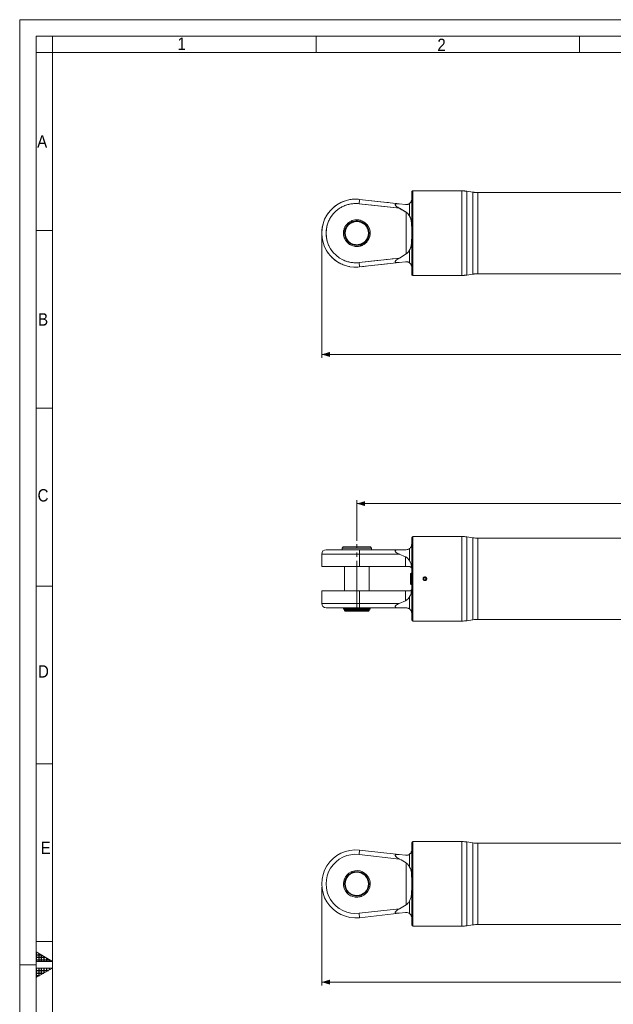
# Model space of a CAD drawing. Header units: millimetres. Extents: x 30 to 2493, y 30 to 1752.
# Tile 3 of 7: x 30 to 571, y 855 to 1752. Entities that reach past the tile are written whole.
import ezdxf

# ---------------------------------------------------------------- set-up
doc = ezdxf.new("R2010")
doc.units = ezdxf.units.MM
doc.header["$LTSCALE"] = 3
for name, pattern in [('SLD-Centro', [19.05, 15.24, -1.27, 1.27, -1.27]), ('SLD-Combinazione-di-due-tratteggi', [12.7, 6.35, -1.27, 1.27, -1.27, 1.27, -1.27]), ('SLD-Solido', [0])]:
    doc.linetypes.add(name, pattern=pattern)
doc.styles.add('SLDTEXTSTYLE0', font='GOTHIC.TTF', dxfattribs={"width": 0.913})
doc.styles.add('SLDTEXTSTYLE3', font='CALIBRI.TTF')
doc.styles.add('SLDTEXTSTYLE4', font='CALIBRIB.TTF')
doc.dimstyles.new('SLDDIMSTYLE0', dxfattribs={"dimtxt": 22.225, "dimasz": 7.5, "dimexe": 0, "dimexo": 0.0625, "dimgap": 5.55625, "dimtad": 1, "dimrnd": 1e-09, "dimzin": 12, "dimdsep": 46, "dimtxsty": 'SLDTEXTSTYLE4', "dimsah": 1, "dimcen": 0.09, "dimadec": 0, "dimazin": 3, "dimtfac": 1, "dimtofl": 0, "dimtmove": 0, "dimatfit": 3, "dimfxl": 0, "dimfrac": 2, "dimtolj": 1, "dimtzin": 12, "dimarcsym": 0})

# ---------------------------------------------------------------- blocks, each defined once
blk = doc.blocks.new('_D_1')
at = {"color": 7, "linetype": 'SLD-Solido', "lineweight": 0}
for p, q in [((305.17, 1554.52), (305.17, 1444.02)), ((1725.67, 1554.52), (1725.67, 1444.02)), ((305.17, 1447.02), (1725.67, 1447.02))]:
    blk.add_line(p, q, dxfattribs=at)
for points in [[(305.17, 1447.02), (312.67, 1444.77), (312.67, 1449.27)], [(1725.67, 1447.02), (1718.17, 1449.27), (1718.17, 1444.77)]]:
    blk.add_solid(points, dxfattribs=at)
at = {"color": 7, "linetype": 'SLD-Solido', "lineweight": 0, "insert": (966.53, 1476.65), "char_height": 22.225, "attachment_point": 1, "style": 'SLDTEXTSTYLE3'}
blk.add_mtext('1420,50', dxfattribs=at)
blk = doc.blocks.new('_D_3')
at = {"color": 7, "linetype": 'SLD-Solido', "lineweight": 0}
for p, q in [((337.17, 1277.08), (337.17, 1314.11)), ((337.17, 1311.11), (1693.67, 1311.11)), ((1693.67, 1277.08), (1693.67, 1314.11))]:
    blk.add_line(p, q, dxfattribs=at)
for points in [[(337.17, 1311.11), (344.67, 1308.86), (344.67, 1313.36)], [(1693.67, 1311.11), (1686.17, 1313.36), (1686.17, 1308.86)]]:
    blk.add_solid(points, dxfattribs=at)
at = {"color": 7, "linetype": 'SLD-Solido', "lineweight": 0, "insert": (966.53, 1340.75), "char_height": 22.225, "attachment_point": 1, "style": 'SLDTEXTSTYLE3'}
blk.add_mtext('1356,50', dxfattribs=at)
blk = doc.blocks.new('_D_5')
at = {"color": 7, "linetype": 'SLD-Solido', "lineweight": 0}
for p, q in [((305.17, 961.65), (305.17, 872.15)), ((1225.67, 961.65), (1225.67, 872.15)), ((1225.67, 875.15), (305.17, 875.15))]:
    blk.add_line(p, q, dxfattribs=at)
for points in [[(305.17, 875.15), (312.67, 872.9), (312.67, 877.4)], [(1225.67, 875.15), (1218.17, 877.4), (1218.17, 872.9)]]:
    blk.add_solid(points, dxfattribs=at)
at = {"color": 7, "linetype": 'SLD-Solido', "lineweight": 0, "insert": (724.04, 904.78), "char_height": 22.225, "attachment_point": 1, "style": 'SLDTEXTSTYLE3'}
blk.add_mtext('920,50', dxfattribs=at)

msp = doc.modelspace()

# ---------------------------------------------------------------- hatches: boundary and pattern name
at = {"linetype": 'Continuous'}
h = msp.add_hatch(dxfattribs=at)
h.set_pattern_fill('NET', color=8, scale=0.75, style=0)
h.paths.add_polyline_path([(45, 902.66), (60, 894), (45, 894)], flags=0)
h = msp.add_hatch(dxfattribs=at)
h.set_pattern_fill('NET', color=8, scale=0.75, style=0)
h.paths.add_polyline_path([(45, 888), (45, 879.34), (60, 888)], flags=0)

# ---------------------------------------------------------------- linework, layer by layer
at = {"color": 7, "linetype": 'SLD-Solido', "lineweight": 0}
for p, q in [((2493, 1752), (30, 1752)), ((30, 1752), (30, 30)), ((2478, 1737), (45, 1737)), ((45, 1737), (45, 45)), ((60, 1722), (60, 1737)), ((300, 1722), (300, 1737)), ((540, 1722), (540, 1737)), ((60, 1722), (45, 1722)), ((60, 1560), (45, 1560)), ((60, 1398), (45, 1398)), ((60, 1236), (45, 1236)), ((60, 1074), (45, 1074)), ((60, 912), (45, 912)), ((45, 894), (45, 902.66)), ((45, 902.66), (60, 894)), ((60, 894), (45, 894)), ((60, 888), (45, 888)), ((45, 879.34), (60, 888)), ((45, 888), (45, 879.34))]:
    msp.add_line(p, q, dxfattribs=at)
at = {"color": 7, "linetype": 'SLD-Solido', "lineweight": 15}
for p, q in [((2463, 1722), (60, 1722)), ((60, 1722), (60, 60)), ((339.68, 1588.317), (339.227, 1584.342)), ((339.68, 1588.317), (375.821, 1584.199)), ((387.171, 1595.016), (387.171, 1520.016)), ((397.521, 1596.016), (388.171, 1596.016)), ((432.933, 1596.016), (400.801, 1596.016)), ((442.958, 1594.848), (437.384, 1595.684)), ((1018.433, 1594.516), (447.408, 1594.516)), ((375.951, 1580.158), (339.227, 1584.342)), ((381.605, 1583.54), (375.821, 1584.199)), ((385.171, 1584.508), (385.171, 1572.878)), ((382.171, 1576.489), (382.171, 1538.543)), ((332.332, 1567.506), (331.971, 1568.497)), ((333.015, 1568.933), (333.374, 1567.946)), ((340.247, 1545.762), (339.886, 1546.753)), ((340.967, 1547.085), (341.326, 1546.099)), ((339.227, 1530.689), (375.951, 1534.874)), ((375.951, 1534.874), (382.171, 1538.543)), ((385.171, 1542.154), (385.171, 1530.524)), ((339.68, 1526.715), (339.227, 1530.689)), ((375.821, 1530.833), (339.68, 1526.715)), ((381.605, 1531.492), (375.821, 1530.833)), ((388.171, 1519.016), (432.933, 1519.016)), ((437.384, 1519.348), (442.958, 1520.184)), ((447.408, 1520.516), (1018.433, 1520.516)), ((387.171, 1280.114), (387.171, 1242.614)), ((432.933, 1281.114), (388.171, 1281.114)), ((442.958, 1279.946), (437.384, 1280.782)), ((1018.433, 1279.614), (447.408, 1279.614)), ((305.171, 1265.114), (305.171, 1253.714)), ((309.171, 1269.114), (339.227, 1269.114)), ((324.671, 1271.614), (323.671, 1270.614)), ((323.671, 1270.614), (323.671, 1269.114)), ((323.671, 1270.614), (350.671, 1270.614)), ((324.671, 1271.614), (349.671, 1271.614)), ((339.227, 1269.114), (375.951, 1269.114)), ((339.68, 1253.714), (339.68, 1265.114)), ((375.821, 1265.114), (339.68, 1265.114)), ((350.671, 1270.614), (349.671, 1271.614)), ((350.671, 1269.114), (350.671, 1270.614)), ((375.821, 1265.114), (381.605, 1262.575)), ((375.951, 1269.114), (382.171, 1269.114)), ((385.171, 1270.114), (385.171, 1258.852)), ((381.605, 1253.714), (381.605, 1262.575)), ((339.68, 1253.714), (305.171, 1253.714)), ((326.071, 1253.714), (326.071, 1231.514)), ((381.605, 1253.714), (339.68, 1253.714)), ((348.271, 1231.514), (348.271, 1253.714)), ((381.605, 1253.714), (385.171, 1253.714)), ((386.683, 1247.84), (386.171, 1247.354)), ((386.171, 1237.874), (386.171, 1247.354)), ((387.171, 1247.814), (386.683, 1247.84)), ((386.683, 1247.84), (386.683, 1237.388)), ((387.171, 1242.614), (387.171, 1205.114)), ((399.171, 1243.768), (398.171, 1243.191)), ((398.171, 1243.191), (398.171, 1242.036)), ((398.171, 1242.036), (399.171, 1241.459)), ((400.171, 1243.191), (399.171, 1243.768)), ((399.171, 1241.459), (400.171, 1242.036)), ((400.171, 1242.036), (400.171, 1243.191)), ((305.171, 1231.514), (305.171, 1220.114)), ((305.171, 1231.514), (339.68, 1231.514)), ((339.68, 1220.114), (339.68, 1231.514)), ((339.68, 1231.514), (381.605, 1231.514)), ((381.605, 1222.652), (381.605, 1231.514)), ((385.171, 1231.514), (381.605, 1231.514)), ((386.171, 1237.874), (386.683, 1237.388)), ((386.683, 1237.388), (387.171, 1237.413)), ((339.68, 1220.114), (375.821, 1220.114)), ((381.605, 1222.652), (375.821, 1220.114)), ((385.171, 1226.375), (385.171, 1215.114)), ((339.227, 1216.114), (309.171, 1216.114)), ((325.021, 1215.614), (325.021, 1215.034)), ((325.021, 1215.614), (341.326, 1215.614)), ((331.971, 1215.034), (325.021, 1215.034)), ((326.071, 1216.114), (326.071, 1215.614)), ((326.071, 1214.664), (326.071, 1213.664)), ((326.071, 1214.664), (348.271, 1214.664)), ((326.071, 1213.664), (326.571, 1213.164)), ((326.071, 1213.664), (348.271, 1213.664)), ((326.521, 1215.034), (326.521, 1214.664)), ((326.571, 1213.164), (347.771, 1213.164)), ((333.015, 1214.834), (333.015, 1214.834)), ((333.015, 1214.834), (349.321, 1214.834)), ((375.951, 1216.114), (339.227, 1216.114)), ((341.326, 1215.613), (341.326, 1215.614)), ((341.326, 1215.614), (348.271, 1215.614)), ((342.37, 1215.414), (349.321, 1215.414)), ((347.771, 1213.164), (348.271, 1213.664)), ((347.821, 1215.414), (347.821, 1215.614)), ((347.821, 1214.664), (347.821, 1214.834)), ((348.271, 1215.614), (348.271, 1216.114)), ((348.271, 1213.664), (348.271, 1214.664)), ((349.321, 1214.834), (349.321, 1215.414)), ((388.171, 1204.114), (432.933, 1204.114)), ((437.384, 1204.446), (442.958, 1205.282)), ((447.408, 1205.614), (1018.433, 1205.614)), ((387.171, 1002.148), (387.171, 927.148)), ((397.521, 1003.148), (388.171, 1003.148)), ((432.933, 1003.148), (400.801, 1003.148)), ((442.958, 1001.98), (437.384, 1002.816)), ((1018.433, 1001.648), (447.408, 1001.648)), ((339.68, 995.449), (339.227, 991.475)), ((375.951, 987.291), (339.227, 991.475)), ((339.68, 995.449), (375.821, 991.331)), ((381.605, 990.672), (375.821, 991.331)), ((385.171, 991.64), (385.171, 980.011)), ((382.171, 983.621), (382.171, 945.675)), ((332.332, 974.638), (331.971, 975.63)), ((333.015, 976.066), (333.374, 975.079)), ((340.247, 952.894), (339.886, 953.885)), ((340.967, 954.218), (341.326, 953.231)), ((339.227, 937.822), (375.951, 942.006)), ((375.951, 942.006), (382.171, 945.675)), ((385.171, 949.286), (385.171, 937.656)), ((339.68, 933.848), (339.227, 937.822)), ((375.821, 937.965), (339.68, 933.848)), ((381.605, 938.624), (375.821, 937.965)), ((388.171, 926.148), (432.933, 926.148)), ((437.384, 926.48), (442.958, 927.316)), ((447.408, 927.648), (1018.433, 927.648))]:
    msp.add_line(p, q, dxfattribs=at)
at = {"color": 7, "linetype": 'SLD-Combinazione-di-due-tratteggi', "lineweight": 0}
for p, q in [((339.68, 1588.317), (339.227, 1584.342)), ((339.68, 1588.317), (375.821, 1584.199)), ((387.171, 1595.016), (387.171, 1520.016)), ((397.521, 1596.016), (388.171, 1596.016)), ((432.933, 1596.016), (400.801, 1596.016)), ((442.958, 1594.848), (437.384, 1595.684)), ((1018.433, 1594.516), (447.408, 1594.516)), ((375.951, 1580.158), (339.227, 1584.342)), ((381.605, 1583.54), (375.821, 1584.199)), ((385.171, 1584.508), (385.171, 1572.878)), ((382.171, 1576.489), (382.171, 1538.543)), ((332.332, 1567.506), (331.971, 1568.497)), ((333.015, 1568.933), (333.374, 1567.946)), ((340.247, 1545.762), (339.886, 1546.753)), ((340.967, 1547.085), (341.326, 1546.099)), ((339.227, 1530.689), (375.951, 1534.874)), ((375.951, 1534.874), (382.171, 1538.543)), ((385.171, 1542.154), (385.171, 1530.524)), ((339.68, 1526.715), (339.227, 1530.689)), ((375.821, 1530.833), (339.68, 1526.715)), ((381.605, 1531.492), (375.821, 1530.833)), ((388.171, 1519.016), (432.933, 1519.016)), ((437.384, 1519.348), (442.958, 1520.184)), ((447.408, 1520.516), (1018.433, 1520.516))]:
    msp.add_line(p, q, dxfattribs=at)
at = {"color": 8, "linetype": 'SLD-Solido', "lineweight": 15}
for p, q in [((388.171, 1596.016), (388.171, 1519.016)), ((432.933, 1519.016), (432.933, 1596.016)), ((437.384, 1595.684), (437.384, 1519.348)), ((442.958, 1520.184), (442.958, 1594.848)), ((447.408, 1594.516), (447.408, 1520.516)), ((388.171, 1281.114), (388.171, 1242.614)), ((432.933, 1204.114), (432.933, 1281.114)), ((437.384, 1280.782), (437.384, 1242.614)), ((442.958, 1205.282), (442.958, 1279.946)), ((447.408, 1279.614), (447.408, 1242.614)), ((339.68, 1265.114), (305.171, 1265.114)), ((388.171, 1242.614), (388.171, 1204.114)), ((437.384, 1242.614), (437.384, 1204.446)), ((447.408, 1242.614), (447.408, 1205.614)), ((305.171, 1220.114), (339.68, 1220.114)), ((388.171, 1003.148), (388.171, 926.148)), ((432.933, 926.148), (432.933, 1003.148)), ((437.384, 1002.816), (437.384, 926.48)), ((442.958, 927.316), (442.958, 1001.98)), ((447.408, 1001.648), (447.408, 927.648))]:
    msp.add_line(p, q, dxfattribs=at)
at = {"color": 8, "linetype": 'SLD-Combinazione-di-due-tratteggi', "lineweight": 0}
for p, q in [((388.171, 1596.016), (388.171, 1519.016)), ((432.933, 1519.016), (432.933, 1596.016)), ((437.384, 1595.684), (437.384, 1519.348)), ((442.958, 1520.184), (442.958, 1594.848)), ((447.408, 1594.516), (447.408, 1520.516))]:
    msp.add_line(p, q, dxfattribs=at)
at = {"color": 7, "linetype": 'SLD-Centro', "lineweight": 0}
for p, q in [((337.171, 1213.164), (337.171, 1274.085)), ((30, 891), (45, 891))]:
    msp.add_line(p, q, dxfattribs=at)
at = {"color": 7, "linetype": 'SLD-Solido', "lineweight": 15, "flags": 128}
msp.add_lwpolyline([(400.801, 1003.147), (400.777, 1003.146), (400.562, 1003.138), (400.19, 1003.126), (399.703, 1003.117), (399.155, 1003.113), (398.611, 1003.117), (398.129, 1003.127), (397.764, 1003.139), (397.558, 1003.147), (397.521, 1003.148), (397.521, 1003.148)], dxfattribs=at)
at = {"color": 7, "linetype": 'SLD-Solido', "lineweight": 15}
for centre, radius in [((337.171, 1557.516), 11.1), ((337.171, 1557.516), 10.6), ((399.171, 1242.614), 1.307), ((337.171, 964.648), 11.1), ((337.171, 964.648), 10.6)]:
    msp.add_circle(centre, radius, dxfattribs=at)
at = {"color": 7, "linetype": 'SLD-Combinazione-di-due-tratteggi', "lineweight": 0}
for radius in [11.1, 10.6]:
    msp.add_circle((337.171, 1557.516), radius, dxfattribs=at)
at = {"color": 7, "linetype": 'SLD-Solido', "lineweight": 15}
for centre, radius, start, end in [((336.171, 1557.516), 31, 83.5, 276.5), ((388.171, 1595.016), 1, 90, 180), ((399.171, 1634.495), 38.514, 267.544697, 272.425328), ((432.933, 1566.016), 30, 81.469234, 90), ((447.408, 1624.516), 30, 261.469234, 270), ((336.171, 1557.516), 27, 83.5, 276.5), ((337.171, 1557.516), 12.15, 115.336455, 284.663545), ((337.171, 1557.516), 12.15, 110, 115.336455), ((337.171, 1557.516), 12.15, 290, 110), ((337.171, 1557.516), 12.15, 284.663545, 290), ((388.171, 1520.016), 1, 180, 270), ((432.933, 1549.016), 30, 270, 278.530766), ((447.408, 1490.516), 30, 90, 98.530766), ((388.171, 1280.114), 1, 90, 180), ((432.933, 1251.114), 30, 81.469234, 90), ((447.408, 1309.614), 30, 261.469234, 270), ((309.171, 1265.114), 4, 90, 180), ((330.507, 1266.101), 9.226, 353.857738, 19.059404), ((309.171, 1220.114), 4, 180, 270), ((330.507, 1219.127), 9.226, 340.940596, 6.142262), ((388.171, 1205.114), 1, 180, 270), ((432.933, 1234.114), 30, 270, 278.530766), ((447.408, 1175.614), 30, 90, 98.530766), ((388.171, 1002.148), 1, 90, 180), ((432.933, 973.148), 30, 81.469234, 90), ((447.408, 1031.648), 30, 261.469234, 270), ((336.171, 964.648), 31, 83.5, 276.5), ((336.171, 964.648), 27, 83.5, 276.5), ((337.171, 964.648), 12.15, 115.336455, 284.663545), ((337.171, 964.648), 12.15, 110, 115.336455), ((337.171, 964.648), 12.15, 290, 110), ((337.171, 964.648), 12.15, 284.663545, 290), ((388.171, 927.148), 1, 180, 270), ((432.933, 956.148), 30, 270, 278.530766), ((447.408, 897.648), 30, 90, 98.530766)]:
    msp.add_arc(centre, radius, start, end, dxfattribs=at)
at = {"color": 7, "linetype": 'SLD-Combinazione-di-due-tratteggi', "lineweight": 0}
for centre, radius, start, end in [((336.171, 1557.516), 31, 83.5, 276.5), ((388.171, 1595.016), 1, 90, 180), ((399.171, 1634.495), 38.514, 267.544697, 272.425328), ((432.933, 1566.016), 30, 81.469234, 90), ((447.408, 1624.516), 30, 261.469234, 270), ((336.171, 1557.516), 27, 83.5, 276.5), ((337.171, 1557.516), 12.15, 115.336455, 284.663545), ((337.171, 1557.516), 12.15, 110, 115.336455), ((337.171, 1557.516), 12.15, 290, 110), ((337.171, 1557.516), 12.15, 284.663545, 290), ((388.171, 1520.016), 1, 180, 270), ((432.933, 1549.016), 30, 270, 278.530766), ((447.408, 1490.516), 30, 90, 98.530766)]:
    msp.add_arc(centre, radius, start, end, dxfattribs=at)
at = {"color": 7, "linetype": 'SLD-Solido', "lineweight": 15}
for centre, start_param, end_param in [((337.171, 1214.834), 4.2799432, 4.373082), ((337.171, 1215.613), 1.1383506, 1.2314893)]:
    msp.add_ellipse(centre, major_axis=(12.149, -2.02), ratio=0.0586904, start_param=start_param, end_param=end_param, dxfattribs=at)
for points, knots in [([(375.821, 1584.199), (375.241, 1584.252), (374.213, 1584.347), (373.083, 1584.261), (372.466, 1584.034), (372.199, 1583.802), (372.116, 1583.505), (372.186, 1583.162), (372.493, 1582.653), (373.26, 1581.897), (374.46, 1581.017), (375.453, 1580.445), (375.951, 1580.158)], [0, 0, 0, 0, 0.1842206, 0.3266214, 0.3811208, 0.4361244, 0.4748246, 0.513506, 0.5692624, 0.6697299, 0.8344246, 1, 1, 1, 1]), ([(382.171, 1576.489), (382.114, 1576.525), (380.072, 1577.8), (377.982, 1578.996), (375.951, 1580.158)], [0, 0, 0, 0, 0.0280923, 1, 1, 1, 1]), ([(381.605, 1583.54), (382.107, 1583.532), (383.308, 1583.515), (384.427, 1584), (384.983, 1584.379), (385.171, 1584.508)], [0, 0, 0, 0, 0.3221305, 0.7705477, 1, 1, 1, 1]), ([(385.171, 1584.508), (385.388, 1584.69), (385.829, 1585.058), (386.402, 1585.79), (386.855, 1586.651), (386.992, 1587.194), (387.062, 1587.468)], [0, 0, 0, 0, 0.1680485, 0.3402839, 0.6663539, 1, 1, 1, 1]), ([(385.171, 1572.878), (384.914, 1573.363), (384.391, 1574.349), (383.386, 1575.601), (382.538, 1576.221), (382.171, 1576.489)], [0, 0, 0, 0, 0.35469983, 0.72064465, 1, 1, 1, 1]), ([(387.171, 1557.516), (387.17, 1558.027), (387.168, 1560.268), (387.215, 1564.214), (386.924, 1568.125), (386.278, 1570.749), (385.765, 1572.006), (385.314, 1572.668), (385.171, 1572.878)], [0, 0, 0, 0, 0.0937823, 0.4114849, 0.7280907, 0.838573, 0.9487469, 1, 1, 1, 1]), ([(385.171, 1542.154), (385.555, 1542.821), (386.333, 1544.176), (386.808, 1546.563), (387.115, 1549.559), (387.174, 1553.232), (387.172, 1556.079), (387.171, 1557.516)], [0, 0, 0, 0, 0.1549349, 0.3143985, 0.477548, 0.7361959, 1, 1, 1, 1]), ([(375.951, 1534.874), (375.1, 1534.372), (373.822, 1533.619), (372.601, 1532.527), (372.205, 1531.91), (372.107, 1531.544), (372.201, 1531.229), (372.512, 1530.961), (373.426, 1530.686), (374.621, 1530.71), (375.573, 1530.808), (375.821, 1530.833)], [0, 0, 0, 0, 0.2845237, 0.4275951, 0.4756201, 0.52411, 0.5672361, 0.6162904, 0.697387, 0.9214334, 1, 1, 1, 1]), ([(382.171, 1538.543), (382.712, 1538.963), (384.003, 1539.965), (384.742, 1541.35), (385.171, 1542.154)], [0, 0, 0, 0, 0.4194265, 1, 1, 1, 1]), ([(381.605, 1531.492), (382.107, 1531.499), (383.308, 1531.517), (384.427, 1531.032), (384.983, 1530.652), (385.171, 1530.524)], [0, 0, 0, 0, 0.3221305, 0.7705477, 1, 1, 1, 1]), ([(385.171, 1530.524), (385.388, 1530.342), (385.829, 1529.973), (386.402, 1529.242), (386.855, 1528.38), (386.992, 1527.838), (387.062, 1527.563)], [0, 0, 0, 0, 0.1680485, 0.3402839, 0.6663539, 1, 1, 1, 1]), ([(385.171, 1270.114), (385.555, 1270.47), (386.333, 1271.192), (386.808, 1272.187), (387.115, 1273.154), (387.174, 1273.945), (387.172, 1274.057), (387.171, 1274.114)], [0, 0, 0, 0, 0.15493494, 0.31439848, 0.47754797, 0.73619594, 1, 1, 1, 1]), ([(375.951, 1269.114), (375.1, 1269.09), (373.822, 1269.053), (372.601, 1268.636), (372.205, 1268.231), (372.107, 1267.911), (372.201, 1267.534), (372.512, 1267.082), (373.426, 1266.284), (374.621, 1265.645), (375.573, 1265.223), (375.821, 1265.114)], [0, 0, 0, 0, 0.2845237, 0.4275951, 0.4756201, 0.52411, 0.5672361, 0.6162904, 0.697387, 0.9214334, 1, 1, 1, 1]), ([(382.171, 1269.114), (382.712, 1269.172), (384.003, 1269.31), (384.742, 1269.818), (385.171, 1270.114)], [0, 0, 0, 0, 0.4194265, 1, 1, 1, 1]), ([(385.171, 1258.852), (384.917, 1259.304), (384.402, 1260.223), (383.346, 1261.44), (382.347, 1262.217), (381.733, 1262.513), (381.605, 1262.575)], [0, 0, 0, 0, 0.3045616, 0.6184061, 0.9200428, 1, 1, 1, 1]), ([(387.062, 1252.366), (387.024, 1252.824), (386.949, 1253.743), (386.732, 1255.162), (386.367, 1256.616), (385.857, 1257.891), (385.361, 1258.586), (385.171, 1258.852)], [0, 0, 0, 0, 0.1949181, 0.3907835, 0.6204122, 0.8543999, 1, 1, 1, 1]), ([(385.171, 1253.714), (385.43, 1253.683), (385.872, 1253.63), (386.341, 1253.353), (386.783, 1252.966), (386.951, 1252.604), (387.062, 1252.366)], [0, 0, 0, 0, 0.2622656, 0.4467635, 0.6363791, 1, 1, 1, 1]), ([(397.521, 1242.614), (397.539, 1242.799), (397.576, 1243.17), (397.86, 1243.664), (398.278, 1244.039), (398.801, 1244.254), (399.365, 1244.284), (399.906, 1244.126), (400.365, 1243.797), (400.69, 1243.335), (400.843, 1242.792), (400.808, 1242.229), (400.588, 1241.709), (400.209, 1241.291), (399.713, 1241.022), (399.155, 1240.932), (398.6, 1241.032), (398.108, 1241.31), (397.739, 1241.735), (397.547, 1242.195), (397.528, 1242.497), (397.521, 1242.614)], [0, 0, 0, 0, 0.0536552, 0.1073091, 0.160994, 0.2146991, 0.2683706, 0.3220071, 0.3756618, 0.4293596, 0.483058, 0.5367137, 0.59035, 0.6440204, 0.6977253, 0.7514112, 0.8050542, 0.8586974, 0.9123835, 0.9660884, 1, 1, 1, 1]), ([(385.171, 1226.375), (385.388, 1226.684), (385.829, 1227.31), (386.402, 1228.693), (386.855, 1230.533), (386.992, 1232.08), (387.062, 1232.862)], [0, 0, 0, 0, 0.1680485, 0.3402839, 0.6663539, 1, 1, 1, 1]), ([(387.062, 1232.862), (386.951, 1232.624), (386.785, 1232.264), (386.344, 1231.877), (385.877, 1231.598), (385.43, 1231.545), (385.171, 1231.514)], [0, 0, 0, 0, 0.36362228, 0.54843179, 0.73773341, 1, 1, 1, 1]), ([(375.821, 1220.114), (375.241, 1219.851), (374.213, 1219.384), (373.083, 1218.664), (372.466, 1218.082), (372.199, 1217.692), (372.116, 1217.339), (372.186, 1217.026), (372.493, 1216.68), (373.254, 1216.348), (374.459, 1216.145), (375.449, 1216.124), (375.951, 1216.114)], [0, 0, 0, 0, 0.1842397, 0.3266553, 0.3811603, 0.4361696, 0.4748738, 0.5135592, 0.5693214, 0.6697993, 0.8325193, 1, 1, 1, 1]), ([(381.605, 1222.652), (382.107, 1222.944), (383.308, 1223.642), (384.427, 1225.033), (384.983, 1226.036), (385.171, 1226.375)], [0, 0, 0, 0, 0.3221305, 0.7705477, 1, 1, 1, 1]), ([(382.171, 1216.114), (382.114, 1216.114), (380.072, 1216.114), (377.982, 1216.114), (375.951, 1216.114)], [0, 0, 0, 0, 0.0280923, 1, 1, 1, 1]), ([(385.171, 1215.114), (384.914, 1215.286), (384.391, 1215.636), (383.386, 1216.027), (382.538, 1216.088), (382.171, 1216.114)], [0, 0, 0, 0, 0.35469983, 0.72064465, 1, 1, 1, 1]), ([(387.171, 1211.114), (387.171, 1211.121), (387.17, 1211.155), (387.172, 1211.571), (387.018, 1212.434), (386.742, 1213.207), (386.276, 1214.008), (385.768, 1214.631), (385.314, 1214.998), (385.171, 1215.114)], [0, 0, 0, 0, 0.0937434, 0.4058108, 0.567106, 0.7282174, 0.8374101, 0.9487681, 1, 1, 1, 1]), ([(375.821, 991.331), (375.241, 991.385), (374.213, 991.479), (373.083, 991.394), (372.466, 991.166), (372.199, 990.935), (372.116, 990.637), (372.186, 990.294), (372.493, 989.785), (373.254, 989.033), (374.459, 988.159), (375.449, 987.583), (375.951, 987.291)], [0, 0, 0, 0, 0.1842397, 0.3266553, 0.3811603, 0.4361696, 0.4748738, 0.5135592, 0.5693214, 0.6697993, 0.8325193, 1, 1, 1, 1]), ([(382.171, 983.621), (382.114, 983.657), (380.072, 984.932), (377.982, 986.128), (375.951, 987.291)], [0, 0, 0, 0, 0.0280923, 1, 1, 1, 1]), ([(381.605, 990.672), (382.107, 990.665), (383.308, 990.647), (384.427, 991.132), (384.983, 991.512), (385.171, 991.64)], [0, 0, 0, 0, 0.3221305, 0.7705477, 1, 1, 1, 1]), ([(385.171, 991.64), (385.388, 991.822), (385.829, 992.191), (386.402, 992.923), (386.855, 993.784), (386.992, 994.326), (387.062, 994.601)], [0, 0, 0, 0, 0.16804854, 0.34028388, 0.66635386, 1, 1, 1, 1]), ([(385.171, 980.011), (384.914, 980.496), (384.391, 981.482), (383.386, 982.733), (382.538, 983.353), (382.171, 983.621)], [0, 0, 0, 0, 0.35469983, 0.72064465, 1, 1, 1, 1]), ([(387.171, 964.648), (387.171, 965.159), (387.17, 967.37), (387.174, 970.446), (387.015, 973.793), (386.744, 976.006), (386.276, 977.875), (385.768, 979.133), (385.314, 979.8), (385.171, 980.011)], [0, 0, 0, 0, 0.0937441, 0.4058139, 0.5661043, 0.7282154, 0.8374089, 0.9487678, 1, 1, 1, 1]), ([(385.171, 949.286), (385.555, 949.954), (386.333, 951.308), (386.808, 953.696), (387.115, 956.692), (387.174, 960.364), (387.172, 963.211), (387.171, 964.648)], [0, 0, 0, 0, 0.1549349, 0.3143985, 0.477548, 0.7361959, 1, 1, 1, 1]), ([(375.951, 942.006), (375.1, 941.505), (373.822, 940.751), (372.601, 939.659), (372.205, 939.043), (372.107, 938.676), (372.201, 938.362), (372.512, 938.093), (373.426, 937.818), (374.621, 937.843), (375.573, 937.94), (375.821, 937.965)], [0, 0, 0, 0, 0.2845237, 0.4275951, 0.4756201, 0.52411, 0.5672361, 0.6162904, 0.697387, 0.9214334, 1, 1, 1, 1]), ([(382.171, 945.675), (382.712, 946.095), (384.003, 947.098), (384.742, 948.482), (385.171, 949.286)], [0, 0, 0, 0, 0.4194265, 1, 1, 1, 1]), ([(381.605, 938.624), (382.107, 938.632), (383.308, 938.65), (384.427, 938.164), (384.983, 937.785), (385.171, 937.656)], [0, 0, 0, 0, 0.3221305, 0.7705477, 1, 1, 1, 1]), ([(385.171, 937.656), (385.388, 937.474), (385.829, 937.106), (386.402, 936.374), (386.855, 935.513), (386.992, 934.97), (387.062, 934.696)], [0, 0, 0, 0, 0.16804854, 0.34028388, 0.66635386, 1, 1, 1, 1])]:
    msp.add_open_spline(points, degree=3, knots=knots, dxfattribs=at)
at = {"color": 7, "linetype": 'SLD-Combinazione-di-due-tratteggi', "lineweight": 0}
for points, knots in [([(375.821, 1584.199), (375.241, 1584.252), (374.213, 1584.347), (373.083, 1584.261), (372.466, 1584.034), (372.199, 1583.802), (372.116, 1583.505), (372.186, 1583.162), (372.493, 1582.653), (373.26, 1581.897), (374.46, 1581.017), (375.453, 1580.445), (375.951, 1580.158)], [0, 0, 0, 0, 0.1842206, 0.3266214, 0.3811208, 0.4361244, 0.4748246, 0.513506, 0.5692624, 0.6697299, 0.8344246, 1, 1, 1, 1]), ([(382.171, 1576.489), (382.114, 1576.525), (380.072, 1577.8), (377.982, 1578.996), (375.951, 1580.158)], [0, 0, 0, 0, 0.0280923, 1, 1, 1, 1]), ([(381.605, 1583.54), (382.107, 1583.532), (383.308, 1583.515), (384.427, 1584), (384.983, 1584.379), (385.171, 1584.508)], [0, 0, 0, 0, 0.3221305, 0.7705477, 1, 1, 1, 1]), ([(385.171, 1584.508), (385.388, 1584.69), (385.829, 1585.058), (386.402, 1585.79), (386.855, 1586.651), (386.992, 1587.194), (387.062, 1587.468)], [0, 0, 0, 0, 0.1680485, 0.3402839, 0.6663539, 1, 1, 1, 1]), ([(385.171, 1572.878), (384.914, 1573.363), (384.391, 1574.349), (383.386, 1575.601), (382.538, 1576.221), (382.171, 1576.489)], [0, 0, 0, 0, 0.35469983, 0.72064465, 1, 1, 1, 1]), ([(387.171, 1557.516), (387.17, 1558.027), (387.168, 1560.268), (387.215, 1564.214), (386.924, 1568.125), (386.278, 1570.749), (385.765, 1572.006), (385.314, 1572.668), (385.171, 1572.878)], [0, 0, 0, 0, 0.0937823, 0.4114849, 0.7280907, 0.838573, 0.9487469, 1, 1, 1, 1]), ([(385.171, 1542.154), (385.555, 1542.821), (386.333, 1544.176), (386.808, 1546.563), (387.115, 1549.559), (387.174, 1553.232), (387.172, 1556.079), (387.171, 1557.516)], [0, 0, 0, 0, 0.1549349, 0.3143985, 0.477548, 0.7361959, 1, 1, 1, 1]), ([(375.951, 1534.874), (375.1, 1534.372), (373.822, 1533.619), (372.601, 1532.527), (372.205, 1531.91), (372.107, 1531.544), (372.201, 1531.229), (372.512, 1530.961), (373.426, 1530.686), (374.621, 1530.71), (375.573, 1530.808), (375.821, 1530.833)], [0, 0, 0, 0, 0.2845237, 0.4275951, 0.4756201, 0.52411, 0.5672361, 0.6162904, 0.697387, 0.9214334, 1, 1, 1, 1]), ([(382.171, 1538.543), (382.712, 1538.963), (384.003, 1539.965), (384.742, 1541.35), (385.171, 1542.154)], [0, 0, 0, 0, 0.4194265, 1, 1, 1, 1]), ([(381.605, 1531.492), (382.107, 1531.499), (383.308, 1531.517), (384.427, 1531.032), (384.983, 1530.652), (385.171, 1530.524)], [0, 0, 0, 0, 0.3221305, 0.7705477, 1, 1, 1, 1]), ([(385.171, 1530.524), (385.388, 1530.342), (385.829, 1529.973), (386.402, 1529.242), (386.855, 1528.38), (386.992, 1527.838), (387.062, 1527.563)], [0, 0, 0, 0, 0.1680485, 0.3402839, 0.6663539, 1, 1, 1, 1])]:
    msp.add_open_spline(points, degree=3, knots=knots, dxfattribs=at)

# ---------------------------------------------------------------- texts
at = {"color": 7, "linetype": 'Continuous', "lineweight": 0, "char_height": 11.286, "attachment_point": 1, "style": 'SLDTEXTSTYLE0'}
for s, insert in [('1', (173.727, 1735.764)), ('2', (410.52, 1734.688)), ('A', (45.877, 1646.652)), ('B', (46.731, 1484.582)), ('C', (46.301, 1324.292)), ('D', (46.628, 1163.888)), ('E', (49.055, 1003.054))]:
    msp.add_mtext(s, dxfattribs=dict(at, insert=insert))

# ---------------------------------------------------------------- dimensions: what is measured, and where the dimension line sits
at = {"color": 7, "linetype": 'SLD-Solido', "lineweight": 0}
for base, p1, p2, picture, middle in [((1725.671, 1447.016), (305.171, 1557.516), (1725.671, 1557.516), '_D_1', (1015.421, 1447.016)), ((1693.671, 1311.114), (337.171, 1274.085), (1693.671, 1274.085), '_D_3', (1015.421, 1311.114)), ((305.171, 875.148), (1225.671, 964.648), (305.171, 964.648), '_D_5', (765.421, 875.148))]:
    dim = msp.add_linear_dim(base=base, p1=p1, p2=p2, dimstyle='SLDDIMSTYLE0', dxfattribs=at)
    dim.commit()
    dim.dimension.update_dxf_attribs({"geometry": picture, "text_midpoint": middle, "dimtype": 160})

doc.saveas('drawing.dxf')
